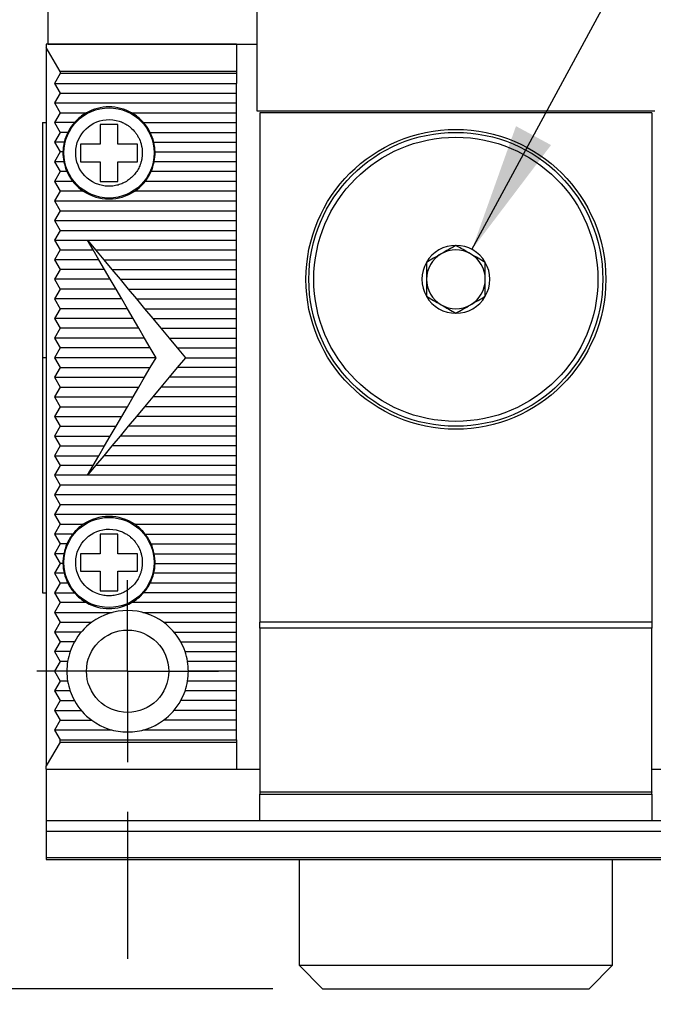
# Model space of a CAD drawing. Header units: millimetres. Extents: x 13 to 546, y 13 to 419.
# Tile 5 of 14: x 129 to 161, y 130 to 180. Entities that reach past the tile are written whole.
import ezdxf

# ---------------------------------------------------------------- set-up
doc = ezdxf.new("R2010")
doc.units = ezdxf.units.MM
doc.header["$LTSCALE"] = 2
doc.linetypes.add('CENTERX2', pattern=[20.32, 12.7, -2.54, 2.54, -2.54])
doc.layers.add('CENTER', color=40, linetype='CENTERX2')
doc.layers.add('DIMENSIONS', color=140, linetype='Continuous', lineweight=25)
doc.styles.add('SLDTEXTSTYLE0', font='TXT', dxfattribs={"width": 0.7})
doc.dimstyles.new('SLDDIMSTYLE0', dxfattribs={"dimtxt": 4.316016, "dimasz": 6.604, "dimexe": 0, "dimexo": 0.0625, "dimgap": 1.079004, "dimtad": 0, "dimtih": 1, "dimtoh": 1, "dimrnd": 1e-09, "dimzin": 12, "dimdsep": 46, "dimtxsty": 'SLDTEXTSTYLE0', "dimsah": 1, "dimcen": 0.09, "dimadec": 0, "dimazin": 3, "dimtfac": 1, "dimtofl": 0, "dimtmove": 0, "dimatfit": 3, "dimfxl": 0, "dimfrac": 2, "dimtolj": 1, "dimtzin": 12, "dimarcsym": 0})
doc.dimstyles.new('SLDDIMSTYLE1', dxfattribs={"dimtxt": 4.316016, "dimasz": 6.604, "dimexe": 0, "dimexo": 0.0625, "dimgap": 1.079004, "dimtad": 0, "dimtih": 1, "dimtoh": 1, "dimrnd": 1e-09, "dimzin": 12, "dimdsep": 46, "dimtxsty": 'SLDTEXTSTYLE0', "dimsah": 1, "dimcen": 0.09, "dimadec": 0, "dimazin": 3, "dimtfac": 1, "dimtmove": 0, "dimatfit": 0, "dimfxl": 0, "dimfrac": 2, "dimtolj": 1, "dimtzin": 12, "dimarcsym": 0})
doc.dimstyles.new('SLDDIMSTYLE3', dxfattribs={"dimtxt": 4.316016, "dimasz": 6.604, "dimexe": 0, "dimexo": 0.0625, "dimgap": 1.079004, "dimtad": 0, "dimtih": 1, "dimtoh": 1, "dimrnd": 1e-09, "dimzin": 12, "dimdsep": 46, "dimtxsty": 'SLDTEXTSTYLE0', "dimsah": 1, "dimcen": 0, "dimadec": 0, "dimazin": 3, "dimtfac": 1, "dimtofl": 0, "dimtmove": 0, "dimatfit": 3, "dimfxl": 0, "dimfrac": 2, "dimtolj": 1, "dimtzin": 12, "dimarcsym": 0})

# ---------------------------------------------------------------- blocks, each defined once
blk = doc.blocks.new('_D')
at = {"layer": 'DIMENSIONS'}
for p, q in [((128.017, 188.78), (99.422, 188.78)), ((105.772, 188.78), (105.772, 173.275)), ((99.359, 165.45), (97.91, 165.45)), ((97.91, 165.45), (97.91, 158.59)), ((112.185, 165.45), (113.634, 165.45)), ((113.634, 165.45), (113.634, 158.59)), ((97.91, 158.59), (99.359, 158.59)), ((113.634, 158.59), (112.185, 158.59)), ((105.772, 137.38), (105.772, 157.624)), ((127.917, 137.38), (99.422, 137.38))]:
    blk.add_line(p, q, dxfattribs=at)
for points in [[(105.772, 188.78), (104.756, 182.176), (106.788, 182.176)], [(105.772, 137.38), (106.788, 143.984), (104.756, 143.984)]]:
    blk.add_solid(points, dxfattribs=at)
at = {"layer": 'DIMENSIONS', "char_height": 4.2333, "attachment_point": 1, "style": 'SLDTEXTSTYLE0'}
for s, insert in [('51.4', (99.359, 171.873)), ('2.02', (99.359, 164.047))]:
    blk.add_mtext(s, dxfattribs=dict(at, insert=insert))
blk = doc.blocks.new('_D_1')
at = {"layer": 'DIMENSIONS'}
for p, q in [((146.704, 210.848), (63.411, 210.848)), ((69.761, 210.848), (69.761, 181.195)), ((63.348, 173.369), (61.898, 173.369)), ((61.898, 173.369), (61.898, 166.51)), ((76.173, 173.369), (77.623, 173.369)), ((77.623, 173.369), (77.623, 166.51)), ((61.898, 166.51), (63.348, 166.51)), ((77.623, 166.51), (76.173, 166.51)), ((69.761, 137.38), (69.761, 165.543)), ((127.917, 137.38), (63.411, 137.38))]:
    blk.add_line(p, q, dxfattribs=at)
for points in [[(69.761, 210.848), (68.745, 204.244), (70.777, 204.244)], [(69.761, 137.38), (70.777, 143.984), (68.745, 143.984)]]:
    blk.add_solid(points, dxfattribs=at)
at = {"layer": 'DIMENSIONS', "char_height": 4.2333, "attachment_point": 1, "style": 'SLDTEXTSTYLE0'}
for s, insert in [('73.5', (63.348, 179.793)), ('2.89', (63.348, 171.967))]:
    blk.add_mtext(s, dxfattribs=dict(at, insert=insert))
blk = doc.blocks.new('_D_2')
at = {"layer": 'DIMENSIONS'}
for p, q in [((105.772, 137.38), (105.772, 150.08)), ((127.917, 137.38), (99.422, 137.38)), ((142.017, 130.78), (99.422, 130.78)), ((105.772, 115.536), (105.772, 130.78)), ((72.469, 115.536), (71.02, 115.536)), ((71.02, 115.536), (71.02, 108.677)), ((85.295, 115.536), (86.744, 115.536)), ((86.744, 115.536), (86.744, 108.677)), ((93.072, 115.536), (105.772, 115.536)), ((71.02, 108.677), (72.469, 108.677)), ((86.744, 108.677), (85.295, 108.677))]:
    blk.add_line(p, q, dxfattribs=at)
for points in [[(105.772, 137.38), (106.788, 143.984), (104.756, 143.984)], [(105.772, 130.78), (104.756, 124.176), (106.788, 124.176)]]:
    blk.add_solid(points, dxfattribs=at)
at = {"layer": 'DIMENSIONS', "char_height": 4.2333, "attachment_point": 1, "style": 'SLDTEXTSTYLE0'}
for s, insert in [('6.6', (74.265, 121.959)), ('0.26', (72.469, 114.134))]:
    blk.add_mtext(s, dxfattribs=dict(at, insert=insert))
blk = doc.blocks.new('_D_3')
at = {"layer": 'DIMENSIONS'}
for p, q in [((134.607, 139.8), (134.607, 132.304)), ((168.107, 139.8), (168.107, 101.202)), ((134.607, 129.256), (134.607, 101.202)), ((134.607, 107.552), (121.907, 107.552)), ((144.833, 107.552), (143.384, 107.552)), ((143.384, 107.552), (143.384, 100.692)), ((157.659, 107.552), (159.108, 107.552)), ((159.108, 107.552), (159.108, 100.692)), ((168.107, 107.552), (180.807, 107.552)), ((143.384, 100.692), (144.833, 100.692)), ((159.108, 100.692), (157.659, 100.692))]:
    blk.add_line(p, q, dxfattribs=at)
for points in [[(134.607, 107.552), (128.003, 108.568), (128.003, 106.536)], [(168.107, 107.552), (174.711, 106.536), (174.711, 108.568)]]:
    blk.add_solid(points, dxfattribs=at)
at = {"layer": 'DIMENSIONS', "char_height": 4.2333, "attachment_point": 1, "style": 'SLDTEXTSTYLE0'}
for s, insert in [('33.5', (144.833, 113.975)), ('1.32', (144.833, 106.149))]:
    blk.add_mtext(s, dxfattribs=dict(at, insert=insert))
blk = doc.blocks.new('_D_6')
at = {"layer": 'DIMENSIONS'}
for p, q in [((152.18, 168.504), (179.846, 219.725)), ((179.846, 219.725), (190.958, 219.725))]:
    blk.add_line(p, q, dxfattribs=at)
blk.add_solid([(152.18, 168.504), (156.213, 173.832), (154.425, 174.797)], dxfattribs=at)
at = {"layer": 'DIMENSIONS', "attachment_point": 1, "style": 'SLDTEXTSTYLE0'}
for s, insert, char_height in [('G1/8', (214.194, 225.182), 4.2333), ('GAUGE / AIR PORT', (194.133, 218.322), 4.23333)]:
    blk.add_mtext(s, dxfattribs=dict(at, insert=insert, char_height=char_height))
blk = doc.blocks.new('SW_CENTERMARKSYMBOL_1')
at = {"layer": 'CENTER', "color": 0}
for p, q in [((0, 2.54), (0, 4.64)), ((0, 0), (0, 2.54)), ((-2.54, 0), (-4.64, 0)), ((0, 0), (-2.54, 0)), ((0, 0), (0, -2.54)), ((0, 0), (2.54, 0)), ((2.54, 0), (4.64, 0)), ((0, -2.54), (0, -4.64))]:
    blk.add_line(p, q, dxfattribs=at)

msp = doc.modelspace()

# ---------------------------------------------------------------- linework, layer by layer
for p, q in [((130.557, 178.98), (130.557, 187.163)), ((141.207, 184.594), (141.207, 175.58)), ((130.457, 178.98), (130.457, 178.807)), ((140.157, 178.98), (130.457, 178.98)), ((130.557, 178.98), (141.207, 178.98)), ((140.157, 178.98), (140.157, 177.594)), ((130.457, 178.807), (130.457, 142.153)), ((131.157, 177.594), (130.457, 178.807)), ((131.157, 177.48), (130.868, 176.98)), ((131.157, 177.594), (131.157, 177.48)), ((140.157, 177.594), (131.157, 177.594)), ((140.157, 177.48), (131.157, 177.48)), ((140.157, 177.594), (140.157, 177.48)), ((140.157, 177.48), (140.157, 176.98)), ((130.868, 176.98), (131.157, 176.48)), ((130.868, 176.98), (140.157, 176.98)), ((140.157, 176.48), (140.157, 176.98)), ((131.157, 176.48), (130.868, 175.98)), ((131.157, 176.48), (140.157, 176.48)), ((140.157, 175.98), (140.157, 176.48)), ((130.868, 175.98), (131.157, 175.48)), ((130.868, 175.98), (140.157, 175.98)), ((140.157, 175.48), (140.157, 175.98)), ((131.157, 175.48), (130.868, 174.98)), ((131.157, 175.48), (132.508, 175.48)), ((134.806, 175.48), (140.157, 175.48)), ((140.157, 174.98), (140.157, 175.48)), ((141.207, 175.58), (161.507, 175.58)), ((141.357, 175.48), (141.357, 149.48)), ((161.357, 175.48), (141.357, 175.48)), ((161.357, 175.48), (161.357, 149.48)), ((130.257, 174.98), (130.457, 174.98)), ((130.257, 174.98), (130.257, 162.98)), ((130.868, 174.98), (131.157, 174.48)), ((131.891, 174.98), (130.868, 174.98)), ((134.107, 174.88), (133.207, 174.88)), ((133.207, 174.88), (133.207, 173.88)), ((134.107, 173.88), (134.107, 174.88)), ((135.423, 174.98), (140.157, 174.98)), ((140.157, 174.48), (140.157, 174.98)), ((131.157, 174.48), (130.868, 173.98)), ((131.555, 174.48), (131.157, 174.48)), ((135.759, 174.48), (140.157, 174.48)), ((140.157, 173.98), (140.157, 174.48)), ((130.868, 173.98), (131.157, 173.48)), ((131.372, 173.98), (130.868, 173.98)), ((133.207, 173.88), (132.207, 173.88)), ((132.207, 173.88), (132.207, 172.98)), ((135.107, 173.88), (134.107, 173.88)), ((135.107, 172.98), (135.107, 173.88)), ((135.942, 173.98), (140.157, 173.98)), ((140.157, 173.48), (140.157, 173.98)), ((131.157, 173.48), (130.868, 172.98)), ((131.308, 173.48), (131.157, 173.48)), ((136.007, 173.48), (140.157, 173.48)), ((140.157, 172.98), (140.157, 173.48)), ((130.868, 172.98), (131.157, 172.48)), ((131.351, 172.98), (130.868, 172.98)), ((132.207, 172.98), (133.207, 172.98)), ((133.207, 172.98), (133.207, 171.98)), ((134.107, 171.98), (134.107, 172.98)), ((134.107, 172.98), (135.107, 172.98)), ((140.157, 172.98), (135.964, 172.98)), ((140.157, 172.48), (140.157, 172.98)), ((131.157, 172.48), (130.868, 171.98)), ((131.508, 172.48), (131.157, 172.48)), ((140.157, 172.48), (135.807, 172.48)), ((140.157, 171.98), (140.157, 172.48)), ((130.868, 171.98), (131.157, 171.48)), ((131.808, 171.98), (130.868, 171.98)), ((133.207, 171.98), (134.107, 171.98)), ((140.157, 171.98), (135.506, 171.98)), ((140.157, 171.48), (140.157, 171.98)), ((131.157, 171.48), (130.868, 170.98)), ((132.346, 171.48), (131.157, 171.48)), ((140.157, 171.48), (134.969, 171.48)), ((140.157, 170.98), (140.157, 171.48)), ((130.868, 170.98), (131.157, 170.48)), ((130.868, 170.98), (140.157, 170.98)), ((140.157, 170.48), (140.157, 170.98)), ((131.157, 170.48), (130.868, 169.98)), ((131.157, 170.48), (140.157, 170.48)), ((140.157, 169.98), (140.157, 170.48)), ((130.868, 169.98), (131.157, 169.48)), ((130.868, 169.98), (140.157, 169.98)), ((140.157, 169.48), (140.157, 169.98)), ((131.157, 169.48), (130.868, 168.98)), ((131.157, 169.48), (140.157, 169.48)), ((140.157, 168.98), (140.157, 169.48)), ((130.868, 168.98), (131.157, 168.48)), ((130.868, 168.98), (132.557, 168.98)), ((132.557, 168.98), (140.157, 168.98)), ((132.849, 168.48), (132.557, 168.98)), ((132.557, 168.98), (132.974, 168.48)), ((140.157, 168.48), (140.157, 168.98)), ((131.157, 168.48), (130.868, 167.98)), ((131.157, 168.48), (132.849, 168.48)), ((133.14, 167.98), (132.849, 168.48)), ((132.974, 168.48), (140.157, 168.48)), ((132.974, 168.48), (133.39, 167.98)), ((140.157, 167.98), (140.157, 168.48)), ((130.868, 167.98), (131.157, 167.48)), ((133.14, 167.98), (130.868, 167.98)), ((133.432, 167.48), (133.14, 167.98)), ((133.39, 167.98), (133.807, 167.48)), ((133.39, 167.98), (140.157, 167.98)), ((140.157, 167.48), (140.157, 167.98)), ((131.157, 167.48), (130.868, 166.98)), ((133.432, 167.48), (131.157, 167.48)), ((133.724, 166.98), (133.432, 167.48)), ((133.807, 167.48), (140.157, 167.48)), ((133.807, 167.48), (134.224, 166.98)), ((140.157, 166.98), (140.157, 167.48)), ((130.868, 166.98), (131.157, 166.48)), ((133.724, 166.98), (130.868, 166.98)), ((134.015, 166.48), (133.724, 166.98)), ((134.224, 166.98), (140.157, 166.98)), ((134.224, 166.98), (134.64, 166.48)), ((140.157, 166.48), (140.157, 166.98)), ((131.157, 166.48), (130.868, 165.98)), ((134.015, 166.48), (131.157, 166.48)), ((134.307, 165.98), (134.015, 166.48)), ((134.64, 166.48), (135.057, 165.98)), ((134.64, 166.48), (140.157, 166.48)), ((140.157, 165.98), (140.157, 166.48)), ((130.868, 165.98), (131.157, 165.48)), ((134.307, 165.98), (130.868, 165.98)), ((134.599, 165.48), (134.307, 165.98)), ((135.057, 165.98), (135.474, 165.48)), ((135.057, 165.98), (140.157, 165.98)), ((140.157, 165.48), (140.157, 165.98)), ((131.157, 165.48), (130.868, 164.98)), ((134.599, 165.48), (131.157, 165.48)), ((134.89, 164.98), (134.599, 165.48)), ((135.474, 165.48), (135.89, 164.98)), ((135.474, 165.48), (140.157, 165.48)), ((140.157, 164.98), (140.157, 165.48)), ((130.868, 164.98), (131.157, 164.48)), ((134.89, 164.98), (130.868, 164.98)), ((135.182, 164.48), (134.89, 164.98)), ((135.89, 164.98), (140.157, 164.98)), ((135.89, 164.98), (136.307, 164.48)), ((140.157, 164.48), (140.157, 164.98)), ((131.157, 164.48), (130.868, 163.98)), ((135.182, 164.48), (131.157, 164.48)), ((135.474, 163.98), (135.182, 164.48)), ((136.307, 164.48), (136.724, 163.98)), ((136.307, 164.48), (140.157, 164.48)), ((140.157, 163.98), (140.157, 164.48)), ((130.868, 163.98), (131.157, 163.48)), ((135.474, 163.98), (130.868, 163.98)), ((135.765, 163.48), (135.474, 163.98)), ((136.724, 163.98), (140.157, 163.98)), ((136.724, 163.98), (137.14, 163.48)), ((140.157, 163.48), (140.157, 163.98)), ((131.157, 163.48), (130.868, 162.98)), ((135.765, 163.48), (131.157, 163.48)), ((136.057, 162.98), (135.765, 163.48)), ((137.14, 163.48), (140.157, 163.48)), ((137.14, 163.48), (137.557, 162.98)), ((140.157, 162.98), (140.157, 163.48)), ((130.457, 162.98), (130.257, 162.98)), ((130.257, 162.98), (130.257, 150.98)), ((130.868, 162.98), (131.157, 162.48)), ((136.057, 162.98), (130.868, 162.98)), ((135.765, 162.48), (136.057, 162.98)), ((137.557, 162.98), (137.14, 162.48)), ((137.557, 162.98), (140.157, 162.98)), ((140.157, 162.48), (140.157, 162.98)), ((131.157, 162.48), (130.868, 161.98)), ((131.157, 162.48), (135.765, 162.48)), ((135.474, 161.98), (135.765, 162.48)), ((137.14, 162.48), (136.724, 161.98)), ((140.157, 162.48), (137.14, 162.48)), ((140.157, 161.98), (140.157, 162.48)), ((130.868, 161.98), (131.157, 161.48)), ((130.868, 161.98), (135.474, 161.98)), ((135.182, 161.48), (135.474, 161.98)), ((136.724, 161.98), (136.307, 161.48)), ((140.157, 161.98), (136.724, 161.98)), ((140.157, 161.48), (140.157, 161.98)), ((131.157, 161.48), (130.868, 160.98)), ((131.157, 161.48), (135.182, 161.48)), ((134.89, 160.98), (135.182, 161.48)), ((136.307, 161.48), (135.89, 160.98)), ((140.157, 161.48), (136.307, 161.48)), ((140.157, 160.98), (140.157, 161.48)), ((130.868, 160.98), (131.157, 160.48)), ((130.868, 160.98), (134.89, 160.98)), ((134.599, 160.48), (134.89, 160.98)), ((135.89, 160.98), (135.474, 160.48)), ((140.157, 160.98), (135.89, 160.98)), ((140.157, 160.48), (140.157, 160.98)), ((131.157, 160.48), (130.868, 159.98)), ((131.157, 160.48), (134.599, 160.48)), ((134.307, 159.98), (134.599, 160.48)), ((135.474, 160.48), (135.057, 159.98)), ((140.157, 160.48), (135.474, 160.48)), ((140.157, 159.98), (140.157, 160.48)), ((130.868, 159.98), (131.157, 159.48)), ((130.868, 159.98), (134.307, 159.98)), ((134.015, 159.48), (134.307, 159.98)), ((135.057, 159.98), (134.64, 159.48)), ((140.157, 159.98), (135.057, 159.98)), ((140.157, 159.48), (140.157, 159.98)), ((131.157, 159.48), (130.868, 158.98)), ((131.157, 159.48), (134.015, 159.48)), ((133.724, 158.98), (134.015, 159.48)), ((134.64, 159.48), (134.224, 158.98)), ((140.157, 159.48), (134.64, 159.48)), ((140.157, 158.98), (140.157, 159.48)), ((130.868, 158.98), (131.157, 158.48)), ((130.868, 158.98), (133.724, 158.98)), ((133.432, 158.48), (133.724, 158.98)), ((134.224, 158.98), (133.807, 158.48)), ((140.157, 158.98), (134.224, 158.98)), ((140.157, 158.48), (140.157, 158.98)), ((131.157, 158.48), (130.868, 157.98)), ((131.157, 158.48), (133.432, 158.48)), ((133.14, 157.98), (133.432, 158.48)), ((133.807, 158.48), (133.39, 157.98)), ((140.157, 158.48), (133.807, 158.48)), ((140.157, 157.98), (140.157, 158.48)), ((130.868, 157.98), (131.157, 157.48)), ((130.868, 157.98), (133.14, 157.98)), ((132.849, 157.48), (133.14, 157.98)), ((133.39, 157.98), (132.974, 157.48)), ((140.157, 157.98), (133.39, 157.98)), ((140.157, 157.48), (140.157, 157.98)), ((131.157, 157.48), (130.868, 156.98)), ((132.849, 157.48), (131.157, 157.48)), ((132.557, 156.98), (132.849, 157.48)), ((132.974, 157.48), (132.557, 156.98)), ((140.157, 157.48), (132.974, 157.48)), ((140.157, 156.98), (140.157, 157.48)), ((130.868, 156.98), (131.157, 156.48)), ((132.557, 156.98), (130.868, 156.98)), ((140.157, 156.98), (132.557, 156.98)), ((140.157, 156.48), (140.157, 156.98)), ((131.157, 156.48), (130.868, 155.98)), ((140.157, 156.48), (131.157, 156.48)), ((140.157, 155.98), (140.157, 156.48)), ((130.868, 155.98), (131.157, 155.48)), ((140.157, 155.98), (130.868, 155.98)), ((140.157, 155.48), (140.157, 155.98)), ((131.157, 155.48), (130.868, 154.98)), ((140.157, 155.48), (131.157, 155.48)), ((140.157, 154.98), (140.157, 155.48)), ((130.868, 154.98), (131.157, 154.48)), ((140.157, 154.98), (130.868, 154.98)), ((140.157, 154.48), (140.157, 154.98)), ((131.157, 154.48), (130.868, 153.98)), ((131.157, 154.48), (132.346, 154.48)), ((134.969, 154.48), (140.157, 154.48)), ((140.157, 153.98), (140.157, 154.48)), ((130.868, 153.98), (131.157, 153.48)), ((131.808, 153.98), (130.868, 153.98)), ((134.107, 153.98), (133.207, 153.98)), ((133.207, 153.98), (133.207, 152.98)), ((134.107, 152.98), (134.107, 153.98)), ((135.506, 153.98), (140.157, 153.98)), ((140.157, 153.48), (140.157, 153.98)), ((131.157, 153.48), (130.868, 152.98)), ((131.508, 153.48), (131.157, 153.48)), ((135.807, 153.48), (140.157, 153.48)), ((140.157, 152.98), (140.157, 153.48)), ((130.868, 152.98), (131.157, 152.48)), ((131.351, 152.98), (130.868, 152.98)), ((133.207, 152.98), (132.207, 152.98)), ((132.207, 152.98), (132.207, 152.08)), ((135.107, 152.98), (134.107, 152.98)), ((135.107, 152.08), (135.107, 152.98)), ((135.964, 152.98), (140.157, 152.98)), ((140.157, 152.48), (140.157, 152.98)), ((131.157, 152.48), (130.868, 151.98)), ((131.308, 152.48), (131.157, 152.48)), ((136.007, 152.48), (140.157, 152.48)), ((140.157, 151.98), (140.157, 152.48)), ((130.868, 151.98), (131.157, 151.48)), ((131.372, 151.98), (130.868, 151.98)), ((132.207, 152.08), (133.207, 152.08)), ((133.207, 152.08), (133.207, 151.08)), ((134.107, 151.08), (134.107, 152.08)), ((134.107, 152.08), (135.107, 152.08)), ((140.157, 151.98), (135.942, 151.98)), ((140.157, 151.48), (140.157, 151.98)), ((131.157, 151.48), (130.868, 150.98)), ((131.555, 151.48), (131.157, 151.48)), ((140.157, 151.48), (135.759, 151.48)), ((140.157, 150.98), (140.157, 151.48)), ((130.257, 150.98), (130.457, 150.98)), ((130.868, 150.98), (131.157, 150.48)), ((130.868, 150.98), (131.891, 150.98)), ((133.207, 151.08), (134.107, 151.08)), ((140.157, 150.98), (135.423, 150.98)), ((140.157, 150.48), (140.157, 150.98)), ((131.157, 150.48), (130.868, 149.98)), ((132.508, 150.48), (131.157, 150.48)), ((140.157, 150.48), (134.806, 150.48)), ((140.157, 149.98), (140.157, 150.48)), ((130.868, 149.98), (131.157, 149.48)), ((130.868, 149.98), (133.826, 149.98)), ((135.388, 149.98), (140.157, 149.98)), ((140.157, 149.48), (140.157, 149.98)), ((131.157, 149.48), (130.868, 148.98)), ((131.157, 149.48), (132.774, 149.48)), ((136.44, 149.48), (140.157, 149.48)), ((140.157, 148.98), (140.157, 149.48)), ((161.357, 149.48), (141.357, 149.48)), ((141.357, 149.18), (141.357, 149.48)), ((161.357, 149.48), (161.357, 149.18)), ((130.868, 148.98), (131.157, 148.48)), ((132.239, 148.98), (130.868, 148.98)), ((136.976, 148.98), (140.157, 148.98)), ((140.157, 148.48), (140.157, 148.98)), ((161.357, 149.18), (141.357, 149.18)), ((141.357, 149.18), (141.357, 140.83)), ((161.357, 140.83), (161.357, 149.18)), ((131.157, 148.48), (130.868, 147.98)), ((131.894, 148.48), (131.157, 148.48)), ((137.32, 148.48), (140.157, 148.48)), ((140.157, 147.98), (140.157, 148.48)), ((130.868, 147.98), (131.157, 147.48)), ((131.673, 147.98), (130.868, 147.98)), ((137.541, 147.98), (140.157, 147.98)), ((140.157, 147.48), (140.157, 147.98)), ((131.157, 147.48), (130.868, 146.98)), ((131.548, 147.48), (131.157, 147.48)), ((140.157, 147.48), (137.667, 147.48)), ((140.157, 146.98), (140.157, 147.48)), ((130.868, 146.98), (131.157, 146.48)), ((131.507, 146.98), (130.868, 146.98)), ((140.157, 146.98), (137.707, 146.98)), ((140.157, 146.48), (140.157, 146.98)), ((131.157, 146.48), (130.868, 145.98)), ((131.548, 146.48), (131.157, 146.48)), ((140.157, 146.48), (137.667, 146.48)), ((140.157, 145.98), (140.157, 146.48)), ((130.868, 145.98), (131.157, 145.48)), ((131.673, 145.98), (130.868, 145.98)), ((140.157, 145.98), (137.541, 145.98)), ((140.157, 145.48), (140.157, 145.98)), ((131.157, 145.48), (130.868, 144.98)), ((131.157, 145.48), (131.894, 145.48)), ((140.157, 145.48), (137.32, 145.48)), ((140.157, 144.98), (140.157, 145.48)), ((130.868, 144.98), (131.157, 144.48)), ((130.868, 144.98), (132.239, 144.98)), ((140.157, 144.98), (136.976, 144.98)), ((140.157, 144.48), (140.157, 144.98)), ((131.157, 144.48), (130.868, 143.98)), ((131.157, 144.48), (132.774, 144.48)), ((140.157, 144.48), (136.44, 144.48)), ((140.157, 143.98), (140.157, 144.48)), ((130.868, 143.98), (131.157, 143.48)), ((133.826, 143.98), (130.868, 143.98)), ((140.157, 143.98), (135.388, 143.98)), ((140.157, 143.48), (140.157, 143.98)), ((131.157, 143.366), (130.457, 142.153)), ((131.157, 143.366), (131.157, 143.48)), ((131.157, 143.48), (140.157, 143.48)), ((131.157, 143.366), (140.157, 143.366)), ((140.157, 143.48), (140.157, 143.366)), ((140.157, 143.366), (140.157, 141.98)), ((130.457, 141.98), (130.457, 142.153)), ((130.457, 141.98), (140.157, 141.98)), ((130.457, 141.98), (130.457, 139.343)), ((140.157, 141.98), (141.357, 141.98)), ((161.357, 141.98), (162.557, 141.98)), ((141.357, 140.83), (161.357, 140.83)), ((141.357, 140.83), (141.357, 140.804)), ((161.357, 140.804), (141.357, 140.804)), ((141.357, 140.804), (141.357, 140.704)), ((141.357, 140.704), (161.357, 140.704)), ((141.357, 139.364), (141.357, 140.704)), ((161.357, 140.83), (161.357, 140.804)), ((161.357, 140.704), (161.357, 140.804)), ((161.357, 140.704), (161.357, 139.364)), ((172.257, 139.343), (130.457, 139.343)), ((130.457, 139.343), (130.457, 138.823)), ((141.357, 139.364), (161.357, 139.364)), ((130.457, 138.823), (172.257, 138.823)), ((130.457, 138.823), (130.457, 137.46)), ((172.257, 137.46), (130.457, 137.46)), ((130.457, 137.46), (130.457, 137.38)), ((130.457, 137.38), (172.257, 137.38)), ((143.357, 137.38), (143.357, 131.98)), ((159.357, 131.98), (159.357, 137.38)), ((143.357, 131.98), (144.557, 130.78)), ((143.357, 131.98), (159.357, 131.98)), ((158.157, 130.78), (159.357, 131.98)), ((144.557, 130.78), (151.357, 130.78)), ((151.357, 130.78), (158.157, 130.78))]:
    msp.add_line(p, q)
for centre, radius in [((133.657, 173.43), 2.3), ((151.357, 166.98), 7.65), ((151.357, 166.98), 7.5), ((151.357, 166.98), 7.25), ((133.657, 152.53), 2.3), ((134.607, 146.98), 2.1)]:
    msp.add_circle(centre, radius)
for centre, radius, start, end in [((133.657, 173.43), 2.35, 119.2682, 138.7326), ((133.657, 173.43), 2.35, 60.7318, 119.2682), ((133.657, 173.43), 2.35, 41.2674, 60.7318), ((133.657, 173.43), 2.35, 138.7326, 153.4609), ((133.657, 173.43), 2.35, 26.5391, 41.2674), ((133.657, 173.43), 2.35, 153.4609, 166.4648), ((133.657, 173.43), 2.35, 13.5352, 26.5391), ((133.657, 173.43), 2.35, 166.4648, 178.7808), ((133.657, 173.43), 2.35, 1.2192, 13.5352), ((133.657, 173.43), 2.35, 178.7808, 191.0397), ((133.657, 173.43), 2.35, 348.9603, 1.2192), ((133.657, 173.43), 2.35, 191.0397, 203.8445), ((133.657, 173.43), 2.35, 336.1555, 348.9603), ((133.657, 173.43), 2.35, 203.8445, 218.0989), ((133.657, 173.43), 2.35, 321.9011, 336.1555), ((133.657, 173.43), 2.35, 218.0989, 236.0769), ((133.657, 173.43), 2.35, 303.9231, 321.9011), ((133.657, 173.43), 2.35, 236.0769, 303.9231), ((151.357, 166.98), 1.732, 90, 150), ((151.357, 166.98), 1.5, 60, 120), ((151.357, 166.98), 1.732, 30, 90), ((151.357, 166.98), 1.732, 150, 210), ((151.357, 166.98), 1.5, 120, 180), ((151.357, 166.98), 1.5, 0, 60), ((151.357, 166.98), 1.732, 330, 30), ((151.357, 166.98), 1.5, 180, 240), ((151.357, 166.98), 1.5, 300, 0), ((151.357, 166.98), 1.732, 210, 270), ((151.357, 166.98), 1.732, 270, 330), ((151.357, 166.98), 1.5, 240, 300), ((133.657, 152.53), 2.35, 56.0769, 123.9231), ((133.657, 152.53), 2.35, 123.9231, 141.9011), ((133.657, 152.53), 2.35, 38.0989, 56.0769), ((133.657, 152.53), 2.35, 141.9011, 156.1555), ((133.657, 152.53), 2.35, 23.8445, 38.0989), ((133.657, 152.53), 2.35, 156.1555, 168.9603), ((133.657, 152.53), 2.35, 11.0397, 23.8445), ((133.657, 152.53), 2.35, 168.9603, 181.2192), ((133.657, 152.53), 2.35, 358.7808, 11.0397), ((133.657, 152.53), 2.35, 181.2192, 193.5352), ((133.657, 152.53), 2.35, 346.4648, 358.7808), ((133.657, 152.53), 2.35, 193.5352, 206.5391), ((133.657, 152.53), 2.35, 333.4609, 346.4648), ((133.657, 152.53), 2.35, 206.5391, 221.2674), ((133.657, 152.53), 2.35, 318.7326, 333.4609), ((133.657, 152.53), 2.35, 221.2674, 240.7318), ((133.657, 152.53), 2.35, 299.2682, 318.7326), ((133.657, 152.53), 2.35, 240.7318, 299.2682), ((134.607, 146.98), 3.1, 53.7507, 126.2493), ((134.607, 146.98), 3.1, 126.2493, 151.0615), ((134.607, 146.98), 3.1, 28.9385, 53.7507), ((134.607, 146.98), 3.1, 151.0615, 170.7182), ((134.607, 146.98), 3.1, 9.2818, 28.9385), ((134.607, 146.98), 3.1, 170.7182, 189.2818), ((134.607, 146.98), 3.1, 350.7182, 9.2818), ((134.607, 146.98), 3.1, 189.2818, 208.9385), ((134.607, 146.98), 3.1, 331.0615, 350.7182), ((134.607, 146.98), 3.1, 208.9385, 233.7507), ((134.607, 146.98), 3.1, 306.2493, 331.0615), ((134.607, 146.98), 3.1, 233.7507, 306.2493)]:
    msp.add_arc(centre, radius, start, end)
for points, knots in [([(133.132, 171.813), (132.239, 172.103), (131.75, 173.063), (132.33, 174.848), (133.29, 175.337), (134.182, 175.047)], [0, 0, 0, 0, 0.5, 0.5, 1, 1, 1, 1]), ([(134.182, 175.047), (134.217, 175.035), (134.288, 175.011), (134.389, 174.966), (134.505, 174.906), (134.631, 174.827), (134.806, 174.691), (134.962, 174.53), (135.091, 174.349), (135.202, 174.155), (135.284, 173.947), (135.333, 173.73), (135.362, 173.509), (135.358, 173.285), (135.321, 173.066), (135.268, 172.872), (135.178, 172.655), (135.038, 172.427), (134.864, 172.223), (134.661, 172.049), (134.432, 171.909), (134.185, 171.806), (133.924, 171.744), (133.657, 171.723), (133.389, 171.742), (133.218, 171.79), (133.132, 171.813)], [0, 0, 0, 0, 0.020839, 0.041678, 0.062519, 0.09364, 0.125078, 0.187484, 0.218611, 0.250069, 0.312476, 0.343603, 0.375061, 0.437467, 0.468594, 0.500052, 0.550044, 0.600038, 0.650033, 0.700029, 0.750026, 0.800023, 0.850019, 0.900015, 0.950008, 1, 1, 1, 1]), ([(151.357, 168.712), (151.24, 168.644), (151.12, 168.575), (150.872, 168.432), (150.741, 168.356), (150.348, 168.129), (150.093, 167.982), (149.857, 167.846)], [0, 0, 0, 0, 0.25, 0.25, 0.5, 0.5, 1, 1, 1, 1]), ([(152.857, 167.846), (152.74, 167.914), (152.62, 167.983), (152.372, 168.126), (152.241, 168.202), (151.848, 168.429), (151.593, 168.576), (151.357, 168.712)], [0, 0, 0, 0, 0.25, 0.25, 0.5, 0.5, 1, 1, 1, 1]), ([(149.857, 167.846), (149.857, 167.711), (149.857, 167.572), (149.857, 167.286), (149.857, 167.134), (149.857, 166.681), (149.857, 166.386), (149.857, 166.114)], [0, 0, 0, 0, 0.25, 0.25, 0.5, 0.5, 1, 1, 1, 1]), ([(152.857, 166.114), (152.857, 166.249), (152.857, 166.388), (152.857, 166.674), (152.857, 166.826), (152.857, 167.279), (152.857, 167.574), (152.857, 167.846)], [0, 0, 0, 0, 0.25, 0.25, 0.5, 0.5, 1, 1, 1, 1]), ([(149.857, 166.114), (149.974, 166.046), (150.094, 165.977), (150.342, 165.834), (150.473, 165.758), (150.866, 165.531), (151.121, 165.384), (151.357, 165.248)], [0, 0, 0, 0, 0.25, 0.25, 0.5, 0.5, 1, 1, 1, 1]), ([(151.357, 165.248), (151.474, 165.316), (151.594, 165.385), (151.842, 165.528), (151.973, 165.604), (152.366, 165.831), (152.621, 165.978), (152.857, 166.114)], [0, 0, 0, 0, 0.25, 0.25, 0.5, 0.5, 1, 1, 1, 1]), ([(133.132, 150.913), (132.239, 151.203), (131.75, 152.163), (132.33, 153.948), (133.29, 154.437), (134.182, 154.147)], [0, 0, 0, 0, 0.5, 0.5, 1, 1, 1, 1]), ([(134.182, 154.147), (134.217, 154.135), (134.288, 154.111), (134.389, 154.066), (134.505, 154.006), (134.631, 153.927), (134.806, 153.791), (134.962, 153.63), (135.091, 153.449), (135.202, 153.255), (135.284, 153.047), (135.333, 152.83), (135.362, 152.609), (135.358, 152.385), (135.321, 152.166), (135.268, 151.972), (135.178, 151.755), (135.038, 151.527), (134.864, 151.323), (134.661, 151.149), (134.432, 151.009), (134.185, 150.906), (133.924, 150.844), (133.657, 150.823), (133.389, 150.842), (133.218, 150.89), (133.132, 150.913)], [0, 0, 0, 0, 0.020839, 0.041678, 0.062519, 0.09364, 0.125078, 0.187484, 0.218611, 0.250069, 0.312476, 0.343603, 0.375061, 0.437467, 0.468594, 0.500052, 0.550044, 0.600038, 0.650033, 0.700029, 0.750026, 0.800023, 0.850019, 0.900015, 0.950008, 1, 1, 1, 1])]:
    msp.add_open_spline(points, degree=3, knots=knots)

# ---------------------------------------------------------------- block references
at = {"layer": 'CENTER'}
msp.add_blockref('SW_CENTERMARKSYMBOL_1', (134.607, 146.98), dxfattribs=at)

# ---------------------------------------------------------------- dimensions: what is measured, and where the dimension line sits
at = {"layer": 'DIMENSIONS'}
dim = msp.add_radius_dim(center=(151.357, 166.98), mpoint=(152.18, 168.504), text='G1/8\\PGAUGE / AIR PORT', dimstyle='SLDDIMSTYLE3', dxfattribs=at)
dim.commit()
dim.dimension.update_dxf_attribs({"geometry": '_D_6', "text_midpoint": (221.254, 219.725), "dimtype": 164})
for base, p1, p2, dimstyle, picture, middle in [((69.761, 137.38), (149.244, 210.848), (130.457, 137.38), 'SLDDIMSTYLE0', '_D_1', (69.761, 173.369)), ((105.772, 137.38), (130.557, 188.78), (130.457, 137.38), 'SLDDIMSTYLE0', '_D', (105.772, 165.45)), ((105.772, 130.78), (130.457, 137.38), (144.557, 130.78), 'SLDDIMSTYLE1', '_D_2', (105.772, 115.536))]:
    dim = msp.add_linear_dim(base=base, p1=p1, p2=p2, angle=90, dimstyle=dimstyle, dxfattribs=at)
    dim.commit()
    dim.dimension.update_dxf_attribs({"geometry": picture, "text_midpoint": middle, "dimtype": 160})
dim = msp.add_linear_dim(base=(168.107, 107.552), p1=(134.607, 142.34), p2=(168.107, 142.34), dimstyle='SLDDIMSTYLE1', dxfattribs=at)
dim.commit()
dim.dimension.update_dxf_attribs({"geometry": '_D_3', "text_midpoint": (151.246, 107.552), "dimtype": 160})

doc.saveas('drawing.dxf')
